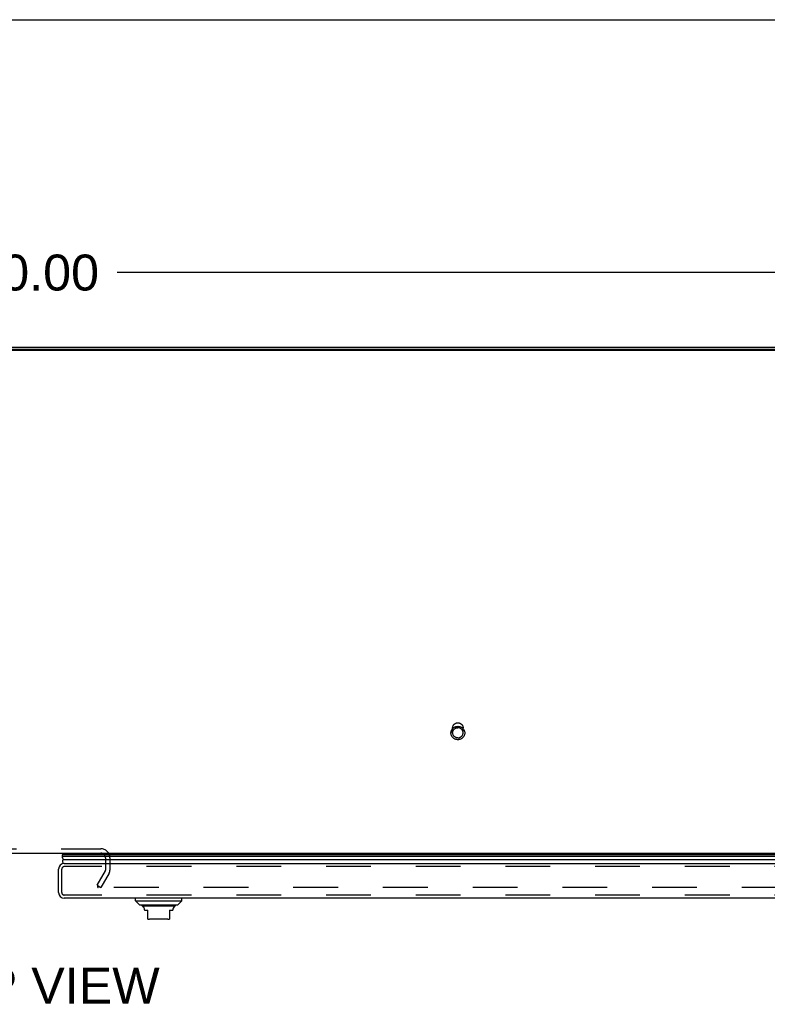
# Model space of a CAD drawing. Header units: inches. Extents: x 0 to 193, y 0 to 125.
# Tile 229 of 256: x 58 to 76, y 102 to 125. Entities that reach past the tile are written whole.
import ezdxf

# ---------------------------------------------------------------- set-up
doc = ezdxf.new("R2010")
doc.units = ezdxf.units.IN
doc.header["$LTSCALE"] = 10.635988
doc.header["$MEASUREMENT"] = 0
doc.linetypes.add('HIDDEN', pattern=[0.2, 0.1, -0.1])
doc.layers.get('0').update_dxf_attribs({"linetype": 'CONTINUOUS'})
for name, color, linetype in [('DEFAULT_2', 8, 'HIDDEN'), ('DIMENSIONS', 7, 'CONTINUOUS'), ('RIGHTHAND_DOOR_ASSEMBLY', 7, 'CONTINUOUS')]:
    doc.layers.add(name, color=color, linetype=linetype)
doc.styles.get("Standard").update_dxf_attribs({"font": 'arial.ttf'})
doc.dimstyles.new('DIMSTYLE_1', dxfattribs={"dimtxt": 0.853154, "dimasz": 1.137539, "dimexe": 0.09, "dimexo": 0.07, "dimgap": 0.0375, "dimtad": 0, "dimtih": 1, "dimtoh": 1, "dimzin": 4, "dimdsep": 46, "dimtxsty": 'Standard', "dimblk": '_FILLED', "dimblk1": '_FILLED', "dimblk2": '_FILLED', "dimcen": 0.09, "dimadec": 3, "dimazin": 1, "dimtfac": 1, "dimtdec": 3, "dimtofl": 0, "dimtmove": 0, "dimatfit": 3, "dimldrblk": '_FILLED', "dimfxl": 0, "dimtolj": 1, "dimtzin": 4, "dimarcsym": 0})

# ---------------------------------------------------------------- blocks, each defined once
blk = doc.blocks.new('_FILLED')
at = {"color": 0, "linetype": 'ByBlock'}
blk.add_solid([(0, 0), (-1, 0.2), (-1, -0.2)], dxfattribs=at)
blk = doc.blocks.new('*D5')
at = {"layer": 'DIMENSIONS', "color": 2, "linetype": 'Continuous'}
for p, q in [((28.858, 118.11), (28.858, 120.158)), ((88.858, 118.11), (88.858, 120.158)), ((28.858, 119.134), (56.941, 119.134)), ((88.858, 119.134), (60.776, 119.134))]:
    blk.add_line(p, q, dxfattribs=at)
at = {"layer": 'DIMENSIONS', "color": 2, "linetype": 'Continuous', "xscale": 1.1375387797, "yscale": 1.1375387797, "zscale": 1.1375387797, "rotation": 180}
blk.add_blockref('_FILLED', (28.858, 119.134), dxfattribs=at)
at = {"layer": 'DIMENSIONS', "color": 2, "linetype": 'Continuous', "xscale": 1.1375387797, "yscale": 1.1375387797, "zscale": 1.1375387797}
blk.add_blockref('_FILLED', (88.858, 119.134), dxfattribs=at)
at = {"layer": 'DIMENSIONS', "color": 2, "linetype": 'Continuous', "insert": (58.858, 119.56), "char_height": 0.8532, "width": 2.98128, "attachment_point": 2, "line_spacing_factor": 0.9}
blk.add_mtext('60.00', dxfattribs=at)

msp = doc.modelspace()

# ---------------------------------------------------------------- linework, layer by layer
at = {"color": 7, "linetype": 'Continuous'}
for p, q in [((0, 125.129), (193.382, 125.129)), ((88.744, 117.285), (28.973, 117.285)), ((30.608, 105.366), (87.108, 105.366))]:
    msp.add_line(p, q, dxfattribs=at)
at = {"color": 3, "linetype": 'Continuous'}
for p, q in [((88.744, 117.312), (28.973, 117.312)), ((29.084, 117.366), (88.632, 117.366))]:
    msp.add_line(p, q, dxfattribs=at)
at = {"layer": 'DEFAULT_2', "color": 8, "linetype": 'HIDDEN'}
for p, q in [((68.734, 108.22), (68.734, 108.335)), ((68.982, 108.22), (68.982, 108.335)), ((57.327, 105.47), (60.389, 105.47)), ((60.504, 105.251), (60.504, 104.96)), ((60.608, 105.251), (60.608, 104.961)), ((60.304, 104.605), (60.5, 104.945)), ((60.59, 104.893), (60.394, 104.553)), ((60.304, 104.605), (60.394, 104.553)), ((60.312, 104.618), (60.312, 104.566)), ((87.291, 104.553), (60.327, 104.553))]:
    msp.add_line(p, q, dxfattribs=at)
for points in [[(68.858, 108.055), (68.846, 108.056), (68.834, 108.057), (68.822, 108.059), (68.81, 108.062), (68.799, 108.066), (68.787, 108.071), (68.777, 108.077), (68.766, 108.083), (68.756, 108.09), (68.747, 108.098), (68.738, 108.106), (68.73, 108.115), (68.723, 108.125), (68.717, 108.135), (68.711, 108.145), (68.706, 108.156), (68.702, 108.167), (68.699, 108.179), (68.697, 108.19), (68.695, 108.202), (68.695, 108.214), (68.695, 108.226), (68.697, 108.237), (68.699, 108.249), (68.702, 108.261), (68.706, 108.272), (68.711, 108.283), (68.717, 108.293), (68.723, 108.303), (68.73, 108.313), (68.738, 108.322), (68.747, 108.33), (68.756, 108.338), (68.766, 108.345), (68.776, 108.351), (68.787, 108.357), (68.799, 108.362), (68.81, 108.366), (68.822, 108.369), (68.834, 108.371), (68.846, 108.372), (68.858, 108.373)], [(68.734, 108.335), (68.735, 108.345), (68.736, 108.354), (68.738, 108.363), (68.74, 108.372), (68.744, 108.381), (68.748, 108.39), (68.753, 108.398), (68.758, 108.406), (68.764, 108.413), (68.771, 108.42), (68.778, 108.427), (68.785, 108.432), (68.794, 108.438), (68.802, 108.442), (68.811, 108.446), (68.82, 108.449), (68.829, 108.452), (68.839, 108.454), (68.849, 108.455), (68.858, 108.455)], [(68.734, 108.22), (68.735, 108.229), (68.736, 108.238), (68.738, 108.248), (68.74, 108.257), (68.744, 108.265), (68.748, 108.274), (68.753, 108.282), (68.758, 108.29), (68.764, 108.297), (68.771, 108.304), (68.778, 108.311), (68.785, 108.316), (68.794, 108.322), (68.802, 108.326), (68.811, 108.33), (68.82, 108.333), (68.829, 108.336), (68.839, 108.338), (68.849, 108.339), (68.858, 108.339)], [(68.858, 108.455), (68.868, 108.455), (68.878, 108.454), (68.887, 108.452), (68.897, 108.449), (68.906, 108.446), (68.915, 108.442), (68.923, 108.438), (68.931, 108.432), (68.939, 108.427), (68.946, 108.42), (68.953, 108.413), (68.959, 108.406), (68.964, 108.398), (68.969, 108.39), (68.973, 108.381), (68.976, 108.372), (68.979, 108.363), (68.981, 108.354), (68.982, 108.345), (68.982, 108.335)], [(68.858, 108.373), (68.871, 108.372), (68.883, 108.371), (68.895, 108.369), (68.907, 108.366), (68.918, 108.362), (68.929, 108.357), (68.94, 108.351), (68.951, 108.345), (68.96, 108.338), (68.97, 108.33), (68.978, 108.322), (68.986, 108.313), (68.994, 108.303), (69, 108.293), (69.006, 108.283), (69.011, 108.272), (69.015, 108.261), (69.018, 108.249), (69.02, 108.238), (69.021, 108.226), (69.022, 108.214), (69.021, 108.202), (69.02, 108.191), (69.018, 108.179), (69.015, 108.167), (69.011, 108.156), (69.006, 108.145), (69, 108.135), (68.994, 108.125), (68.986, 108.115), (68.978, 108.106), (68.97, 108.098), (68.96, 108.09), (68.951, 108.083), (68.94, 108.077), (68.929, 108.071), (68.918, 108.066), (68.907, 108.062), (68.895, 108.059), (68.883, 108.057), (68.871, 108.056), (68.858, 108.055)], [(68.982, 108.22), (68.982, 108.229), (68.981, 108.238), (68.979, 108.248), (68.976, 108.257), (68.973, 108.265), (68.969, 108.274), (68.964, 108.282), (68.959, 108.29), (68.953, 108.297), (68.946, 108.304), (68.939, 108.311), (68.931, 108.316), (68.923, 108.322), (68.915, 108.326), (68.906, 108.33), (68.897, 108.333), (68.887, 108.336), (68.878, 108.338), (68.868, 108.339), (68.858, 108.339)], [(68.858, 108.1), (68.849, 108.1), (68.839, 108.101), (68.829, 108.103), (68.82, 108.106), (68.811, 108.109), (68.802, 108.113), (68.794, 108.117), (68.785, 108.123), (68.778, 108.128), (68.771, 108.135), (68.764, 108.142), (68.758, 108.149), (68.753, 108.157), (68.748, 108.165), (68.744, 108.174), (68.74, 108.183), (68.738, 108.192), (68.736, 108.201), (68.735, 108.21), (68.734, 108.22)], [(68.858, 108.1), (68.868, 108.1), (68.878, 108.101), (68.887, 108.103), (68.897, 108.106), (68.906, 108.109), (68.915, 108.113), (68.923, 108.117), (68.931, 108.123), (68.939, 108.128), (68.946, 108.135), (68.953, 108.142), (68.959, 108.149), (68.964, 108.157), (68.969, 108.165), (68.973, 108.174), (68.976, 108.183), (68.979, 108.192), (68.981, 108.201), (68.982, 108.21), (68.982, 108.22)], [(60.314, 104.572), (60.313, 104.57), (60.313, 104.569), (60.312, 104.568), (60.312, 104.566), (60.312, 104.566)], [(60.312, 104.566), (60.312, 104.565), (60.313, 104.563), (60.313, 104.562), (60.314, 104.56), (60.315, 104.559), (60.316, 104.558), (60.317, 104.557), (60.318, 104.556), (60.319, 104.555), (60.321, 104.554), (60.322, 104.554), (60.324, 104.553), (60.326, 104.553), (60.327, 104.553)]]:
    msp.add_lwpolyline(points, dxfattribs=at)
for centre, radius, start, end in [((60.389, 105.251), 0.219, 0, 90), ((60.389, 105.251), 0.115, 0, 90), ((60.471, 104.961), 0.033, 330, 360), ((60.471, 104.961), 0.137, 330, 360)]:
    msp.add_arc(centre, radius, start, end, dxfattribs=at)
at = {"layer": 'RIGHTHAND_DOOR_ASSEMBLY', "color": 7, "linetype": 'Continuous'}
for p, q in [((59.472, 105.366), (59.493, 105.354)), ((59.485, 105.333), (59.484, 105.331)), ((59.484, 105.331), (88.109, 105.331)), ((59.486, 105.336), (59.485, 105.334)), ((59.485, 105.334), (59.485, 105.333)), ((59.487, 105.338), (59.486, 105.336)), ((59.486, 105.336), (59.486, 105.336)), ((59.488, 105.34), (59.487, 105.338)), ((59.487, 105.338), (59.487, 105.338)), ((59.489, 105.342), (59.488, 105.34)), ((59.49, 105.345), (59.489, 105.343)), ((59.489, 105.343), (59.489, 105.342)), ((59.49, 105.345), (88.102, 105.345)), ((59.493, 105.354), (88.1, 105.354)), ((88.118, 105.288), (59.475, 105.288)), ((59.503, 105.213), (88.09, 105.213)), ((61.214, 104.236), (61.214, 104.296)), ((61.214, 104.236), (62.316, 104.236)), ((61.312, 104.138), (61.214, 104.236)), ((61.312, 104.138), (62.218, 104.138)), ((62.218, 104.138), (62.316, 104.236)), ((62.316, 104.236), (62.316, 104.296)), ((62.149, 104.111), (61.381, 104.111)), ((61.43, 104.025), (61.43, 104.012)), ((61.43, 104.012), (61.509, 104.012)), ((61.509, 103.802), (61.509, 104.012)), ((62.021, 104.012), (62.1, 104.012)), ((62.021, 104.012), (62.021, 103.802)), ((62.1, 104.025), (62.1, 104.012)), ((61.982, 103.796), (61.549, 103.796))]:
    msp.add_line(p, q, dxfattribs=at)
at = {"layer": 'RIGHTHAND_DOOR_ASSEMBLY', "color": 3, "linetype": 'Continuous'}
for p, q in [((59.525, 105.121), (88.068, 105.121)), ((59.39, 104.431), (59.39, 104.986)), ((88.068, 104.296), (59.525, 104.296))]:
    msp.add_line(p, q, dxfattribs=at)
at = {"layer": 'RIGHTHAND_DOOR_ASSEMBLY', "color": 8, "linetype": 'HIDDEN'}
for p, q in [((59.465, 104.431), (59.465, 104.986)), ((88.068, 105.046), (59.525, 105.046)), ((88.068, 104.371), (59.525, 104.371))]:
    msp.add_line(p, q, dxfattribs=at)
at = {"layer": 'RIGHTHAND_DOOR_ASSEMBLY', "color": 7, "linetype": 'Continuous'}
msp.add_lwpolyline([(59.475, 105.288), (59.475, 105.285), (59.475, 105.283), (59.475, 105.281), (59.475, 105.278), (59.475, 105.276), (59.476, 105.273), (59.476, 105.271), (59.477, 105.268), (59.477, 105.266), (59.478, 105.264), (59.478, 105.261), (59.479, 105.259), (59.48, 105.256), (59.48, 105.254), (59.481, 105.252), (59.482, 105.249), (59.483, 105.247), (59.484, 105.244), (59.485, 105.242), (59.486, 105.24), (59.487, 105.237), (59.488, 105.235), (59.49, 105.233), (59.491, 105.231), (59.492, 105.228), (59.494, 105.226), (59.495, 105.224), (59.497, 105.221), (59.498, 105.219), (59.5, 105.217), (59.501, 105.215), (59.503, 105.213)], dxfattribs=at)
for centre, radius, start, end in [((59.53, 105.299), 0.0569, 145.4331, 191.2885), ((59.52, 105.342), 0.03, 156.2022, 173.588), ((59.53, 105.171), 0.05, 122.6718, 268.2461), ((61.401, 104.16), 0.0492, 206.1149, 270), ((62.129, 104.16), 0.0492, 270, 333.8851), ((61.401, 104.11), 0.0197, 179.8854, 240), ((61.352, 104.025), 0.0787, 0, 60), ((62.179, 104.025), 0.0787, 120, 180), ((62.129, 104.11), 0.0197, 300, 0.1146), ((61.549, 103.914), 0.118, 250.5253, 270), ((61.982, 103.914), 0.118, 270, 289.4785)]:
    msp.add_arc(centre, radius, start, end, dxfattribs=at)
at = {"layer": 'RIGHTHAND_DOOR_ASSEMBLY', "color": 3, "linetype": 'Continuous'}
for centre, start, end in [((59.525, 104.986), 90, 180), ((59.525, 104.431), 180, 270)]:
    msp.add_arc(centre, 0.135, start, end, dxfattribs=at)
at = {"layer": 'RIGHTHAND_DOOR_ASSEMBLY', "color": 8, "linetype": 'HIDDEN'}
for centre, start, end in [((59.525, 104.986), 90, 180), ((59.525, 104.431), 180, 270)]:
    msp.add_arc(centre, 0.06, start, end, dxfattribs=at)
at = {"layer": 'RIGHTHAND_DOOR_ASSEMBLY', "color": 7, "linetype": 'Continuous'}
for start_param, end_param in [(2.795492, 2.881148), (-3.140119, -2.674506)]:
    msp.add_ellipse((59.74, 105.288), major_axis=(0.265, 0), ratio=0.632157, start_param=start_param, end_param=end_param, dxfattribs=at)

# ---------------------------------------------------------------- texts
at = {"layer": 'DIMENSIONS', "color": 2, "linetype": 'Continuous', "insert": (58.874, 102.649), "char_height": 0.8532, "width": 5.8135, "attachment_point": 2, "line_spacing_factor": 0.9}
msp.add_mtext('TOP VIEW', dxfattribs=at)

# ---------------------------------------------------------------- dimensions: what is measured, and where the dimension line sits
at = {"layer": 'DIMENSIONS', "color": 2, "linetype": 'Continuous'}
dim = msp.add_linear_dim(base=(28.858, 119.134), p1=(88.858, 118.04), p2=(28.858, 118.04), angle=180, dimstyle='DIMSTYLE_1', dxfattribs=at)
dim.commit()
dim.dimension.update_dxf_attribs({"geometry": '*D5', "text_midpoint": (58.852, 119.129), "dimtype": 160})

doc.saveas('drawing.dxf')
